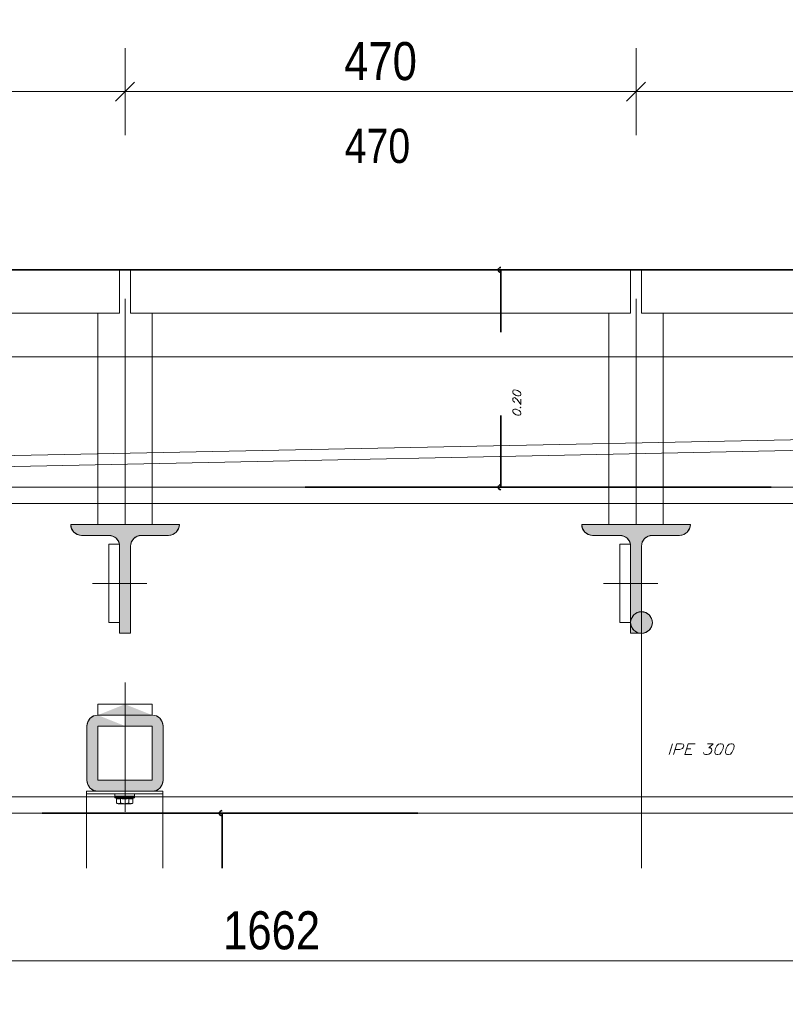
# Model space of a CAD drawing. Header units: millimetres. Extents: x 0 to 91, y -53.4 to 42.
# Tile 28 of 180: x 26.1 to 29.6, y -53 to -48.4. Entities that reach past the tile are written whole.
import ezdxf

# ---------------------------------------------------------------- set-up
doc = ezdxf.new("R2010")
doc.units = ezdxf.units.MM
doc.linetypes.add('HIDDENX2', pattern=[0.75, 0.5, -0.25])
doc.styles.add('Arial Narrow', font='ARIALN.TTF')
doc.styles.add('Italic', font='Italic', dxfattribs={"width": 1.15})
doc.dimstyles.new('Arch_Strakon_dimstyle', dxfattribs={"dimtxt": 1, "dimasz": 1, "dimexe": 1.25, "dimexo": 0.0625, "dimgap": 1, "dimtad": 0, "dimdec": 5, "dimzin": 12, "dimdsep": 46, "dimtxsty": 'Arial Narrow', "dimblk": 'Arrowhead_Tick', "dimsah": 1, "dimcen": 0, "dimse1": 1, "dimse2": 1, "dimclrd": 6, "dimclrt": 2, "dimazin": 0, "dimtfac": 1, "dimtdec": 4, "dimtmove": 0, "dimatfit": 3, "dimldrblk": 'NONE', "dimfxl": 1, "dimtvp": 1, "dimtolj": 1, "dimtzin": 0, "dimlwd": 13, "dimarcsym": 2})

# ---------------------------------------------------------------- blocks, each defined once
blk = doc.blocks.new('Arrowhead_Tick')
at = {"color": 0, "linetype": 'Continuous', "lineweight": -2}
for p, q in [((0, 20), (0, -10)), ((-1, 0), (0, 0)), ((10, 0), (0, 0))]:
    blk.add_line(p, q, dxfattribs=at)
at = {"color": 2, "linetype": 'Continuous', "lineweight": 35}
blk.add_line((4.42, 4.42), (-4.42, -4.42), dxfattribs=at)
blk = doc.blocks.new('*D162')
at = {"color": 6, "linetype": 'Continuous', "lineweight": 13}
blk.add_line((24.1678, -48.7603), (26.5805, -48.7603), dxfattribs=at)
at = {"layer": 'Defpoints', "color": 0}
for p in [(26.5905, -48.7603), (26.5905, -50.7523), (24.1578, -51.2523)]:
    blk.add_point(p, dxfattribs=at)
at = {"color": 6, "lineweight": 13, "xscale": 0.01, "yscale": 0.01, "zscale": 0.01}
blk.add_blockref('Arrowhead_Tick', (26.5905, -48.7603), dxfattribs=at)
at = {"color": 6, "lineweight": 13, "xscale": 0.01, "yscale": 0.01, "zscale": 0.01, "rotation": 180}
blk.add_blockref('Arrowhead_Tick', (24.1578, -48.7603), dxfattribs=at)
at = {"color": 5, "lineweight": 18, "insert": (25.3742, -48.621), "char_height": 0.175, "attachment_point": 5, "style": 'Arial Narrow'}
blk.add_mtext('\\A1;487', dxfattribs=at)
blk = doc.blocks.new('_None')
blk = doc.blocks.new('*D163')
at = {"color": 6, "linetype": 'Continuous', "lineweight": 13}
blk.add_line((26.6005, -48.7603), (28.9305, -48.7603), dxfattribs=at)
at = {"layer": 'Defpoints', "color": 0}
for p in [(28.9405, -48.7603), (26.5905, -50.7523), (28.9405, -50.7523)]:
    blk.add_point(p, dxfattribs=at)
at = {"color": 6, "lineweight": 13, "xscale": 0.01, "yscale": 0.01, "zscale": 0.01}
blk.add_blockref('Arrowhead_Tick', (28.9405, -48.7603), dxfattribs=at)
at = {"color": 6, "lineweight": 13, "xscale": 0.01, "yscale": 0.01, "zscale": 0.01, "rotation": 180}
blk.add_blockref('Arrowhead_Tick', (26.5905, -48.7603), dxfattribs=at)
at = {"color": 5, "lineweight": 18, "insert": (27.7655, -48.621), "char_height": 0.175, "attachment_point": 5, "style": 'Arial Narrow'}
blk.add_mtext('\\A1;470', dxfattribs=at)
blk = doc.blocks.new('*D164')
at = {"color": 6, "linetype": 'Continuous', "lineweight": 13}
blk.add_line((28.9505, -48.7603), (31.4085, -48.7603), dxfattribs=at)
at = {"layer": 'Defpoints', "color": 0}
for p in [(31.4185, -48.7603), (31.4185, -50.7291), (28.9405, -50.7523)]:
    blk.add_point(p, dxfattribs=at)
at = {"color": 6, "lineweight": 13, "xscale": 0.01, "yscale": 0.01, "zscale": 0.01}
blk.add_blockref('Arrowhead_Tick', (31.4185, -48.7603), dxfattribs=at)
at = {"color": 6, "lineweight": 13, "xscale": 0.01, "yscale": 0.01, "zscale": 0.01, "rotation": 180}
blk.add_blockref('Arrowhead_Tick', (28.9405, -48.7603), dxfattribs=at)
at = {"color": 5, "lineweight": 18, "insert": (30.1795, -48.621), "char_height": 0.175, "attachment_point": 5, "style": 'Arial Narrow'}
blk.add_mtext('\\A1;496', dxfattribs=at)
blk = doc.blocks.new('*D165')
at = {"color": 6, "linetype": 'Continuous', "lineweight": 13}
blk.add_line((23.1205, -52.7603), (31.4085, -52.7603), dxfattribs=at)
at = {"layer": 'Defpoints', "color": 0}
for p in [(31.4185, -51.7291), (23.1105, -51.9808), (31.4185, -52.7603)]:
    blk.add_point(p, dxfattribs=at)
at = {"color": 6, "lineweight": 13, "xscale": 0.01, "yscale": 0.01, "zscale": 0.01}
blk.add_blockref('Arrowhead_Tick', (31.4185, -52.7603), dxfattribs=at)
at = {"color": 6, "lineweight": 13, "xscale": 0.01, "yscale": 0.01, "zscale": 0.01, "rotation": 180}
blk.add_blockref('Arrowhead_Tick', (23.1105, -52.7603), dxfattribs=at)
at = {"color": 5, "lineweight": 18, "insert": (27.2645, -52.621), "char_height": 0.175, "attachment_point": 5, "style": 'Arial Narrow'}
blk.add_mtext('\\A1;1662', dxfattribs=at)
blk = doc.blocks.new('*D166')
at = {"color": 6, "linetype": 'Continuous', "lineweight": 13}
blk.add_line((23.1205, -48.3603), (31.4085, -48.3603), dxfattribs=at)
at = {"layer": 'Defpoints', "color": 0}
for p in [(31.4185, -48.3603), (23.1105, -48.4254), (31.4185, -48.5106)]:
    blk.add_point(p, dxfattribs=at)
at = {"color": 6, "lineweight": 13, "xscale": 0.01, "yscale": 0.01, "zscale": 0.01}
blk.add_blockref('Arrowhead_Tick', (31.4185, -48.3603), dxfattribs=at)
at = {"color": 6, "lineweight": 13, "xscale": 0.01, "yscale": 0.01, "zscale": 0.01, "rotation": 180}
blk.add_blockref('Arrowhead_Tick', (23.1105, -48.3603), dxfattribs=at)
at = {"color": 5, "lineweight": 18, "insert": (27.2645, -48.269), "char_height": 0.081, "attachment_point": 5, "style": 'Arial Narrow'}
blk.add_mtext('\\A1;1662', dxfattribs=at)
blk = doc.blocks.new('*D202')
at = {"color": 6, "linetype": 'Continuous', "lineweight": 13}
blk.add_line((23.1205, -47.5908), (31.7085, -47.5908), dxfattribs=at)
at = {"layer": 'Defpoints', "color": 0}
for p in [(31.7185, -47.5908), (31.7185, -49.0892), (23.1105, -51.9808)]:
    blk.add_point(p, dxfattribs=at)
at = {"color": 6, "lineweight": 13, "xscale": 0.01, "yscale": 0.01, "zscale": 0.01}
blk.add_blockref('Arrowhead_Tick', (31.7185, -47.5908), dxfattribs=at)
at = {"color": 6, "lineweight": 13, "xscale": 0.01, "yscale": 0.01, "zscale": 0.01, "rotation": 180}
blk.add_blockref('Arrowhead_Tick', (23.1105, -47.5908), dxfattribs=at)
at = {"color": 2, "lineweight": 18, "insert": (27.4145, -47.4617), "char_height": 0.1575, "attachment_point": 5, "style": 'Arial Narrow'}
blk.add_mtext('\\A1;1722', dxfattribs=at)

msp = doc.modelspace()

# ---------------------------------------------------------------- hatches: boundary and pattern name
at = {"lineweight": 25, "true_color": 0x003754}
for points in [[(26.5650324, -50.8456325), (26.565279, -50.8478416), (26.5654271, -50.8500595), (26.5654765, -50.8522818), (26.5654765, -51.2522818), (26.6154765, -51.2522818), (26.6154765, -50.8522818), (26.6192826, -50.8331477), (26.6301212, -50.8169265), (26.6463424, -50.8060879), (26.6654765, -50.8022818), (26.7904765, -50.8022818), (26.8258319, -50.7876372), (26.8096107, -50.7984758), (26.8366705, -50.771416), (26.8404765, -50.7522818), (26.3404765, -50.7522818), (26.3442826, -50.771416), (26.3551212, -50.7876372), (26.3713424, -50.7984758), (26.3904765, -50.8022818), (26.5154765, -50.8022818), (26.5325387, -50.8052831), (26.5475525, -50.8139265), (26.5587156, -50.8271744)], [(28.9150324, -50.8456325), (28.915279, -50.8478416), (28.9154271, -50.8500595), (28.9154765, -50.8522818), (28.9154765, -51.2522818), (28.9654765, -51.2522818), (28.9654765, -50.8522818), (28.9692826, -50.8331477), (28.9801212, -50.8169265), (28.9963424, -50.8060879), (29.0154765, -50.8022818), (29.1404765, -50.8022818), (29.1758319, -50.7876372), (29.1596107, -50.7984758), (29.1866705, -50.771416), (29.1904765, -50.7522818), (28.6904765, -50.7522818), (28.6942826, -50.771416), (28.7051212, -50.7876372), (28.7213424, -50.7984758), (28.7404765, -50.8022818), (28.8654765, -50.8022818), (28.8825387, -50.8052831), (28.8975525, -50.8139265), (28.9087156, -50.8271744)], [(26.4654765, -51.6295881), (26.5904765, -51.6295881), (26.5904765, -51.5795881)], [(26.7154765, -51.6295881), (26.5904765, -51.5795881), (26.5904765, -51.6295881)], [(26.5904765, -51.6795881), (26.4654765, -51.6795881), (26.4654765, -51.8045881), (26.4654765, -51.9295881), (26.5904765, -51.9295881), (26.5904765, -51.9795881), (26.4654765, -51.9795881), (26.4463424, -51.9757821), (26.4192826, -51.9487223), (26.4301212, -51.9649435), (26.4154765, -51.9295881), (26.4154765, -51.8045881), (26.4154765, -51.6795881), (26.4192826, -51.660454), (26.4301212, -51.6442328), (26.4463424, -51.6333941), (26.4654765, -51.6295881)], [(26.5904765, -51.6295881), (26.5904765, -51.6795881), (26.7154765, -51.6795881), (26.7154765, -51.8045881), (26.7154765, -51.9295881), (26.5904765, -51.9295881), (26.5904765, -51.9795881), (26.7154765, -51.9795881), (26.7346107, -51.9757821), (26.7508319, -51.9649435), (26.7616705, -51.9487223), (26.7654765, -51.9295881), (26.7654765, -51.8045881), (26.7654765, -51.6795881), (26.7616705, -51.660454), (26.7508319, -51.6442328), (26.7346107, -51.6333941)]]:
    msp.add_hatch(color=148, dxfattribs=at).paths.add_polyline_path(points)
at = {"lineweight": 25, "true_color": 0x00a8ff}
msp.add_hatch(color=140, dxfattribs=at).paths.add_polyline_path([(28.9154765, -51.2038153), (28.9192826, -51.2229495), (28.9301212, -51.2391707), (28.9463424, -51.2500093), (28.9654765, -51.2538153), (28.9846107, -51.2500093), (29.0008319, -51.2391707), (29.0116705, -51.2229495), (29.0154765, -51.2038153), (29.0116705, -51.1846812), (29.0008319, -51.16846), (28.9846107, -51.1576214), (28.9654765, -51.1538153), (28.9463424, -51.1576214), (28.9301212, -51.16846)])

# ---------------------------------------------------------------- linework, layer by layer
at = {"color": 2, "linetype": 'Continuous', "lineweight": 35}
for p, q in [((22.3995188, -49.5808294), (32.527849, -49.5808294)), ((29.5318292, -49.5808294), (27.4187793, -49.5808294)), ((28.3187793, -49.5808294), (28.3187793, -49.6758294)), ((28.3187793, -49.6758294), (28.3187793, -49.8674551)), ((28.3187793, -50.4858294), (28.3187793, -50.2501578)), ((28.3187793, -50.5808294), (28.3187793, -50.4858294)), ((29.5626552, -50.5808294), (27.4187793, -50.5808294)), ((26.2096283, -52.0808294), (27.9365036, -52.0808294)), ((27.0365036, -52.0808294), (27.0365036, -52.1758294)), ((27.0365036, -52.1758294), (27.0365036, -52.3334548))]:
    msp.add_line(p, q, dxfattribs=at)
at = {"color": 6, "linetype": 'Continuous', "lineweight": 13}
for p, q in [((24.2654765, -49.5800259), (26.5654765, -49.5800259)), ((26.5654765, -49.5800191), (26.5654765, -49.7800259)), ((26.6154765, -49.5800244), (26.6154765, -49.7800313)), ((26.6154765, -49.5800313), (28.9154765, -49.5800313)), ((28.9154765, -49.5800244), (28.9154765, -49.7800313)), ((28.9654765, -49.5800244), (28.9654765, -49.7800313)), ((28.9654765, -49.5800313), (31.2654765, -49.5800313)), ((26.5904765, -49.7141605), (26.5904765, -50.7522818)), ((28.9404765, -49.7141605), (28.9404765, -50.7522818)), ((24.2654765, -49.7800259), (26.5654765, -49.7800259)), ((26.4654765, -49.7808294), (26.4654765, -50.7522818)), ((26.6154765, -49.7800313), (28.9154765, -49.7800313)), ((26.7154765, -49.7808294), (26.7154765, -50.7522818)), ((28.8154765, -49.7808294), (28.8154765, -50.7522818)), ((28.9654765, -49.7800313), (31.2654765, -49.7800313)), ((29.0654765, -49.7808294), (29.0654765, -50.7522818)), ((24.2154765, -49.9808294), (31.2822719, -49.9808294)), ((31.4185009, -50.5808225), (23.1104927, -50.5808225)), ((31.4185009, -50.6558225), (23.1104927, -50.6558225)), ((26.3404765, -50.7522818), (26.8404765, -50.7522818)), ((28.6904765, -50.7522818), (29.1904765, -50.7522818)), ((26.3904765, -50.8022818), (26.5154765, -50.8022818)), ((26.6654765, -50.8022818), (26.7904765, -50.8022818)), ((28.7404765, -50.8022818), (28.8654765, -50.8022818)), ((29.0154765, -50.8022818), (29.1404765, -50.8022818)), ((26.5154765, -51.2038153), (26.5154765, -50.8434365)), ((26.5154765, -50.8434365), (26.5654765, -50.8434365)), ((26.5654765, -50.8522818), (26.5654765, -51.2522818)), ((26.6154765, -50.8522818), (26.6154765, -51.2522818)), ((28.8654765, -51.2038153), (28.8654765, -50.8434365)), ((28.8654765, -50.8434365), (28.9154765, -50.8434365)), ((28.9154765, -50.8522818), (28.9154765, -51.2522818)), ((28.9654765, -50.8522818), (28.9654765, -51.2522818)), ((26.4408638, -51.0236259), (26.6901612, -51.0236259)), ((28.7908638, -51.0236259), (29.0401612, -51.0236259)), ((26.5654765, -51.2038153), (26.5154765, -51.2038153)), ((28.9154765, -51.2038153), (28.8654765, -51.2038153)), ((26.5654765, -51.2522818), (26.6154765, -51.2522818)), ((28.9154765, -51.2522818), (28.9654765, -51.2522818)), ((28.9654765, -51.2538153), (28.9654765, -52.3334548)), ((26.5904765, -52.074812), (26.5904765, -51.4790376)), ((26.7154765, -51.5795881), (26.4654765, -51.5795881)), ((26.4654765, -51.5795881), (26.4654765, -51.6295881)), ((26.7154765, -51.6295881), (26.7154765, -51.5795881)), ((26.4654765, -51.6295881), (26.5904765, -51.6295881)), ((26.7154765, -51.6295881), (26.5904765, -51.6295881)), ((26.4154765, -51.8045881), (26.4154765, -51.6795881)), ((26.4654765, -51.8045881), (26.4654765, -51.6795881)), ((26.4654765, -51.6795881), (26.5904765, -51.6795881)), ((26.7154765, -51.6795881), (26.5904765, -51.6795881)), ((26.7154765, -51.8045881), (26.7154765, -51.6795881)), ((26.7654765, -51.8045881), (26.7654765, -51.6795881)), ((26.4154765, -51.8045881), (26.4154765, -51.9295881)), ((26.4654765, -51.8045881), (26.4654765, -51.9295881)), ((26.7154765, -51.8045881), (26.7154765, -51.9295881)), ((26.7654765, -51.8045881), (26.7654765, -51.9295881)), ((26.4654765, -51.9295881), (26.5904765, -51.9295881)), ((26.7154765, -51.9295881), (26.5904765, -51.9295881)), ((31.4185009, -52.0058225), (23.1104927, -52.0058225)), ((26.4137941, -52.3334548), (26.4137941, -51.9795881)), ((26.4137941, -51.9920881), (26.4137941, -51.9795881)), ((26.4137941, -51.9795881), (26.7637941, -51.9795881)), ((26.7637941, -51.9920881), (26.4137941, -51.9920881)), ((26.4654765, -51.9795881), (26.5904765, -51.9795881)), ((26.7154765, -51.9795881), (26.5904765, -51.9795881)), ((26.7637941, -52.3334548), (26.7637941, -51.9795881)), ((31.4185009, -52.0808225), (23.1104927, -52.0808225))]:
    msp.add_line(p, q, dxfattribs=at)
at = {"color": 7, "linetype": 'Continuous', "lineweight": 18}
for p, q in [((24.2154765, -50.4738314), (31.3935006, -50.3262002)), ((24.2154765, -50.523842), (31.3935006, -50.3762108))]:
    msp.add_line(p, q, dxfattribs=at)
at = {"color": 9, "linetype": 'Continuous', "lineweight": 0}
for p, q in [((26.8404765, -50.7522818), (26.3404765, -50.7522818)), ((26.3404765, -50.7522818), (26.3442826, -50.771416)), ((26.3442826, -50.771416), (26.3551212, -50.7876372)), ((26.3551212, -50.7876372), (26.3713424, -50.7984758)), ((26.8096107, -50.7984758), (26.8258319, -50.7876372)), ((26.8258319, -50.7876372), (26.8366705, -50.771416)), ((26.8366705, -50.771416), (26.8404765, -50.7522818)), ((29.1904765, -50.7522818), (28.6904765, -50.7522818)), ((28.6904765, -50.7522818), (28.6942826, -50.771416)), ((28.6942826, -50.771416), (28.7051212, -50.7876372)), ((28.7051212, -50.7876372), (28.7213424, -50.7984758)), ((29.1596107, -50.7984758), (29.1758319, -50.7876372)), ((29.1758319, -50.7876372), (29.1866705, -50.771416)), ((29.1866705, -50.771416), (29.1904765, -50.7522818)), ((26.3713424, -50.7984758), (26.3904765, -50.8022818)), ((26.3904765, -50.8022818), (26.5154765, -50.8022818)), ((26.5154765, -50.8022818), (26.5325387, -50.8052831)), ((26.5325387, -50.8052831), (26.5475525, -50.8139265)), ((26.5475525, -50.8139265), (26.5587156, -50.8271744)), ((26.5587156, -50.8271744), (26.5646879, -50.8434365)), ((26.6154765, -50.8522818), (26.6192826, -50.8331477)), ((26.6192826, -50.8331477), (26.6301212, -50.8169265)), ((26.6301212, -50.8169265), (26.6463424, -50.8060879)), ((26.6463424, -50.8060879), (26.6654765, -50.8022818)), ((26.6654765, -50.8022818), (26.7904765, -50.8022818)), ((26.7904765, -50.8022818), (26.8096107, -50.7984758)), ((28.7213424, -50.7984758), (28.7404765, -50.8022818)), ((28.7404765, -50.8022818), (28.8654765, -50.8022818)), ((28.8654765, -50.8022818), (28.8825387, -50.8052831)), ((28.8825387, -50.8052831), (28.8975525, -50.8139265)), ((28.8975525, -50.8139265), (28.9087156, -50.8271744)), ((28.9087156, -50.8271744), (28.9146879, -50.8434365)), ((28.9654765, -50.8522818), (28.9692826, -50.8331477)), ((28.9692826, -50.8331477), (28.9801212, -50.8169265)), ((28.9801212, -50.8169265), (28.9963424, -50.8060879)), ((28.9963424, -50.8060879), (29.0154765, -50.8022818)), ((29.0154765, -50.8022818), (29.1404765, -50.8022818)), ((29.1404765, -50.8022818), (29.1596107, -50.7984758)), ((26.5646879, -50.8434365), (26.5650324, -50.8456325)), ((26.5650324, -50.8456325), (26.565279, -50.8478416)), ((26.565279, -50.8478416), (26.5654271, -50.8500595)), ((26.5654271, -50.8500595), (26.5654765, -50.8522818)), ((26.5654765, -50.8522818), (26.5654765, -51.2522818)), ((26.6154765, -51.2522818), (26.6154765, -50.8522818)), ((28.9146879, -50.8434365), (28.9150324, -50.8456325)), ((28.9150324, -50.8456325), (28.915279, -50.8478416)), ((28.915279, -50.8478416), (28.9154271, -50.8500595)), ((28.9154271, -50.8500595), (28.9154765, -50.8522818)), ((28.9154765, -50.8522818), (28.9154765, -51.2522818)), ((28.9654765, -51.2522818), (28.9654765, -50.8522818)), ((28.9463424, -51.1576214), (28.9654765, -51.1538153)), ((28.9654765, -51.1538153), (28.9846107, -51.1576214)), ((28.9192826, -51.1846812), (28.9301212, -51.16846)), ((28.9301212, -51.16846), (28.9463424, -51.1576214)), ((28.9846107, -51.1576214), (29.0008319, -51.16846)), ((29.0008319, -51.16846), (29.0116705, -51.1846812)), ((29.0116705, -51.1846812), (29.0154765, -51.2038153)), ((28.9192826, -51.2229495), (28.9154765, -51.2038153)), ((28.9301212, -51.2391707), (28.9192826, -51.2229495)), ((28.9463424, -51.2500093), (28.9301212, -51.2391707)), ((29.0008319, -51.2391707), (28.9846107, -51.2500093)), ((29.0116705, -51.2229495), (29.0008319, -51.2391707)), ((29.0154765, -51.2038153), (29.0116705, -51.2229495)), ((26.5654765, -51.2522818), (26.6154765, -51.2522818)), ((28.9154765, -51.2522818), (28.9654765, -51.2522818)), ((28.9846107, -51.2500093), (28.9654765, -51.2538153)), ((26.4654765, -51.5795881), (26.5904765, -51.5795881)), ((26.5904765, -51.5795881), (26.7154765, -51.5795881)), ((26.7154765, -51.5795881), (26.7154765, -51.6295881)), ((26.4192826, -51.660454), (26.4301212, -51.6442328)), ((26.4301212, -51.6442328), (26.4463424, -51.6333941)), ((26.4463424, -51.6333941), (26.4654765, -51.6295881)), ((26.4654765, -51.6295881), (26.5904765, -51.6295881)), ((26.5904765, -51.6295881), (26.7154765, -51.6295881)), ((26.5904765, -51.6795881), (26.5904765, -51.6295881)), ((26.7154765, -51.6295881), (26.7346107, -51.6333941)), ((26.7346107, -51.6333941), (26.7508319, -51.6442328)), ((26.7508319, -51.6442328), (26.7616705, -51.660454)), ((26.4154765, -51.6795881), (26.4192826, -51.660454)), ((26.4154765, -51.8045881), (26.4154765, -51.6795881)), ((26.4654765, -51.6795881), (26.4654765, -51.8045881)), ((26.7154765, -51.6795881), (26.5904765, -51.6795881)), ((26.7154765, -51.8045881), (26.7154765, -51.6795881)), ((26.7616705, -51.660454), (26.7654765, -51.6795881)), ((26.7654765, -51.6795881), (26.7654765, -51.8045881)), ((26.4154765, -51.9295881), (26.4154765, -51.8045881)), ((26.4654765, -51.8045881), (26.4654765, -51.9295881)), ((26.7154765, -51.9295881), (26.7154765, -51.8045881)), ((26.7654765, -51.8045881), (26.7654765, -51.9295881)), ((26.4192826, -51.9487223), (26.4154765, -51.9295881)), ((26.4301212, -51.9649435), (26.4192826, -51.9487223)), ((26.4463424, -51.9757821), (26.4301212, -51.9649435)), ((26.4654765, -51.9295881), (26.5904765, -51.9295881)), ((26.5904765, -51.9795881), (26.5904765, -51.9295881)), ((26.5904765, -51.9295881), (26.7154765, -51.9295881)), ((26.7508319, -51.9649435), (26.7346107, -51.9757821)), ((26.7616705, -51.9487223), (26.7508319, -51.9649435)), ((26.7654765, -51.9295881), (26.7616705, -51.9487223)), ((26.4654765, -51.9795881), (26.4463424, -51.9757821)), ((26.7154765, -51.9795881), (26.5904765, -51.9795881)), ((26.7346107, -51.9757821), (26.7154765, -51.9795881))]:
    msp.add_line(p, q, dxfattribs=at)
at = {"color": 6, "linetype": 'HIDDENX2', "lineweight": 13, "ltscale": 0.5}
for p, q in [((26.543202, -52.0011063), (26.543202, -51.9930901)), ((26.6337941, -52.0021084), (26.5437941, -52.0021084)), ((26.5437941, -52.0096084), (26.5437941, -52.0021084)), ((26.6337941, -52.0096084), (26.5437941, -52.0096084)), ((26.5437941, -52.0096084), (26.5512663, -52.0124829)), ((26.5586663, -52.0021084), (26.544204, -52.0021084)), ((26.5512663, -52.0124829), (26.5512663, -52.0346083)), ((26.6189219, -52.0021084), (26.5586663, -52.0021084)), ((26.5700302, -52.0124829), (26.5700302, -52.0346084)), ((26.6075579, -52.0124829), (26.6075579, -52.0346084)), ((26.6189219, -52.0021084), (26.6333842, -52.0021084)), ((26.6337941, -52.0096084), (26.6263218, -52.0124829)), ((26.6263218, -52.0124829), (26.6263218, -52.0346083)), ((26.6337941, -52.0096084), (26.6337941, -52.0021084)), ((26.6343862, -52.0011063), (26.6343862, -51.9930901)), ((26.5700302, -52.0371083), (26.5606482, -52.0371083)), ((26.607558, -52.0371083), (26.5700302, -52.0371083)), ((26.6169399, -52.0371083), (26.607558, -52.0371083))]:
    msp.add_line(p, q, dxfattribs=at)
at = {"color": 6, "linetype": 'Continuous', "lineweight": 13}
msp.add_circle((28.9654765, -51.2038153), 0.05, dxfattribs=at)
at = {"color": 2, "linetype": 'Continuous', "lineweight": 35}
for centre in [(28.3187793, -49.5808294), (28.3187793, -49.5808294), (28.3187793, -50.5808294), (28.3187793, -50.5808294), (27.0365036, -52.0808294), (27.0365036, -52.0808294)]:
    msp.add_arc(centre, 0.011875, 90, 270, dxfattribs=at)
at = {"color": 6, "linetype": 'Continuous', "lineweight": 13}
for centre, start, end in [((26.3904765, -50.7522818), 180, 270), ((26.7904765, -50.7522818), 270, 0), ((28.7404765, -50.7522818), 180, 270), ((29.1404765, -50.7522818), 270, 0), ((26.5154765, -50.8522818), 0, 90), ((26.6654765, -50.8522818), 90, 180), ((28.8654765, -50.8522818), 0, 90), ((29.0154765, -50.8522818), 90, 180), ((26.4654765, -51.6795881), 90, 180), ((26.7154765, -51.6795881), 360, 90), ((26.4654765, -51.9295881), 180, 270), ((26.7154765, -51.9295881), 270, 0)]:
    msp.add_arc(centre, 0.05, start, end, dxfattribs=at)
at = {"color": 6, "linetype": 'HIDDENX2', "lineweight": 13, "ltscale": 0.5}
for centre, radius, start, end in [((26.544204, -52.0011063), 0.001002, 180, 270.0011299), ((26.5606483, -51.9940478), 0.0206852, 243.0276971, 296.972237), ((26.5887941, -51.9353673), 0.0793657, 256.3244771, 283.6755229), ((26.6169399, -51.9940478), 0.0206852, 243.027763, 296.9722813), ((26.6333842, -52.0011063), 0.001002, 270.0003614, 0), ((26.5606482, -52.0182542), 0.0188541, 240.1582255, 299.8417375), ((26.5887941, -51.9654418), 0.0716666, 254.8218141, 285.1781859), ((26.6169399, -52.0182542), 0.0188542, 240.1582625, 299.8418056)]:
    msp.add_arc(centre, radius, start, end, dxfattribs=at)

# ---------------------------------------------------------------- texts
at = {"color": 2, "lineweight": 35, "style": 'Arial Narrow'}
msp.add_text('470', height=0.1575, dxfattribs=at).set_placement((27.600728, -49.0887974))
at = {"color": 2, "lineweight": 35, "style": 'Italic', "width": 1.15}
msp.add_text('0.20', height=0.036, rotation=90, dxfattribs=at).set_placement((28.4103109, -50.2588064))
at = {"color": 1, "lineweight": 70, "style": 'Italic', "width": 1.15}
msp.add_text('IPE 300', height=0.05, dxfattribs=at).set_placement((29.0830359, -51.8114349))

# ---------------------------------------------------------------- dimensions: what is measured, and where the dimension line sits
at = {"lineweight": 18}
for base, p1, p2, text, override, picture, middle in [((31.7185009, -47.5907713), (23.1104927, -51.9808294), (31.7185009, -49.089208), '1722', {"dimscale": 0.01, "dimtxt": 15.75, "dimasz": 1, "dimgap": 5, "dimtad": 1, "dimjust": 0, "dimtih": 0, "dimtoh": 0, "dimdec": 3, "dimdsep": 46, "dimtxsty": 'Arial Narrow', "dimclrd": 6, "dimclrt": 2, "dimtix": 1, "dimtofl": 255, "dimtmove": 0, "dimatfit": 2, "dimfxl": 0, "dimfxlon": 0, "dimtvp": 31.746032, "dimlwd": 13}, '*D202', (27.4144968, -47.5907713)), ((31.4185009, -48.3603015), (23.1104927, -48.4253898), (31.4185009, -48.5106295), '1662', {"dimscale": 0.01, "dimtxt": 8.1, "dimasz": 1, "dimgap": 5, "dimtad": 1, "dimjust": 0, "dimtih": 0, "dimtoh": 0, "dimdec": 3, "dimdsep": 46, "dimtxsty": 'Arial Narrow', "dimclrd": 6, "dimclrt": 5, "dimtix": 1, "dimtofl": 255, "dimtmove": 0, "dimatfit": 2, "dimfxl": 0, "dimfxlon": 0, "dimtvp": 61.728395, "dimlwd": 13}, '*D166', (27.2644968, -48.3603015)), ((26.5904765, -48.7603015), (24.1578333, -51.2522818), (26.5904765, -50.7522818), '487', {"dimscale": 0.01, "dimtxt": 17.5, "dimasz": 1, "dimgap": 5, "dimtad": 1, "dimjust": 0, "dimtih": 0, "dimtoh": 0, "dimdec": 3, "dimdsep": 46, "dimtxsty": 'Arial Narrow', "dimclrd": 6, "dimclrt": 5, "dimtix": 1, "dimtofl": 255, "dimtmove": 0, "dimatfit": 2, "dimfxl": 0, "dimfxlon": 0, "dimtvp": 28.571429, "dimlwd": 13}, '*D162', (25.3741549, -48.7603015)), ((28.9404765, -48.7603015), (26.5904765, -50.7522818), (28.9404765, -50.7522818), '470', {"dimscale": 0.01, "dimtxt": 17.5, "dimasz": 1, "dimgap": 5, "dimtad": 1, "dimjust": 0, "dimtih": 0, "dimtoh": 0, "dimdec": 3, "dimdsep": 46, "dimtxsty": 'Arial Narrow', "dimclrd": 6, "dimclrt": 5, "dimtix": 1, "dimtofl": 255, "dimtmove": 0, "dimatfit": 2, "dimfxl": 0, "dimfxlon": 0, "dimtvp": 28.571429, "dimlwd": 13}, '*D163', (27.7654765, -48.7603015)), ((31.4185009, -48.7603015), (28.9404765, -50.7522818), (31.4185009, -50.7290522), '496', {"dimscale": 0.01, "dimtxt": 17.5, "dimasz": 1, "dimgap": 5, "dimtad": 1, "dimjust": 0, "dimtih": 0, "dimtoh": 0, "dimdec": 3, "dimdsep": 46, "dimtxsty": 'Arial Narrow', "dimclrd": 6, "dimclrt": 5, "dimtix": 1, "dimtofl": 255, "dimtmove": 0, "dimatfit": 2, "dimfxl": 0, "dimfxlon": 0, "dimtvp": 28.571429, "dimlwd": 13}, '*D164', (30.1794887, -48.7603015)), ((31.4185009, -52.7603015), (23.1104927, -51.9808294), (31.4185009, -51.7290522), '1662', {"dimscale": 0.01, "dimtxt": 17.5, "dimasz": 1, "dimgap": 5, "dimtad": 1, "dimjust": 0, "dimtih": 0, "dimtoh": 0, "dimdec": 3, "dimdsep": 46, "dimtxsty": 'Arial Narrow', "dimclrd": 6, "dimclrt": 5, "dimtix": 1, "dimtofl": 255, "dimtmove": 0, "dimatfit": 2, "dimfxl": 0, "dimfxlon": 0, "dimtvp": 28.571429, "dimlwd": 13}, '*D165', (27.2644968, -52.7603015))]:
    dim = msp.add_linear_dim(base=base, p1=p1, p2=p2, text=text, dimstyle='Arch_Strakon_dimstyle', override=override, dxfattribs=at)
    dim.commit()
    dim.dimension.update_dxf_attribs({"geometry": picture, "text_midpoint": middle, "dimtype": 160})

doc.saveas('drawing.dxf')
